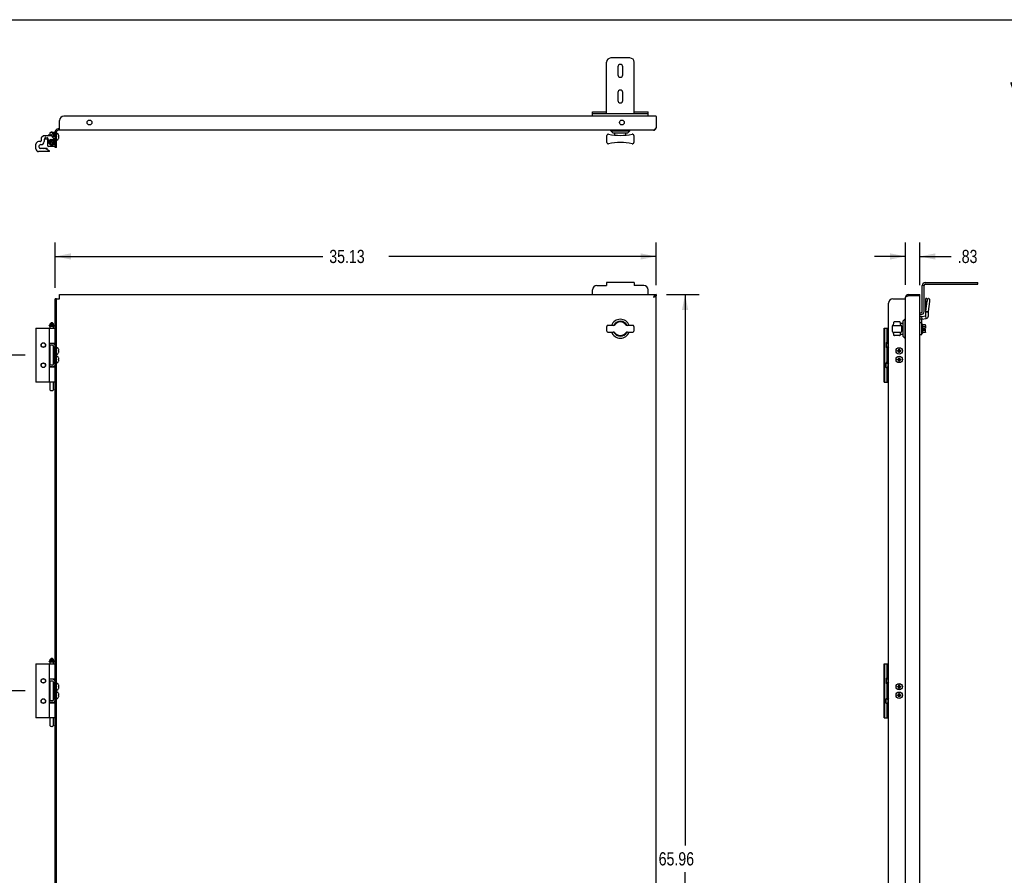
# Model space of a CAD drawing. Header units: inches. Extents: x 0 to 155, y 0 to 100.
# Tile 4 of 5: x 37 to 95, y 50 to 100. Entities that reach past the tile are written whole.
import ezdxf

# ---------------------------------------------------------------- set-up
doc = ezdxf.new("R2010")
doc.units = ezdxf.units.IN
doc.header["$LTSCALE"] = 8.5
doc.header["$MEASUREMENT"] = 0
doc.layers.get('0').update_dxf_attribs({"linetype": 'CONTINUOUS'})
doc.styles.get("Standard").update_dxf_attribs({"font": 'txt', "width": 0.8})
doc.dimstyles.new('DIMSTYLE_1', dxfattribs={"dimtxt": 0.772727, "dimasz": 0.909091, "dimexe": 0.18, "dimexo": 0.0625, "dimgap": 0.09, "dimtad": 0, "dimtih": 1, "dimtoh": 1, "dimzin": 4, "dimdsep": 46, "dimtxsty": 'Standard', "dimblk": '_FILLED', "dimblk1": '_FILLED', "dimblk2": '_FILLED', "dimcen": 0.09, "dimadec": 0, "dimazin": 0, "dimtfac": 1, "dimtofl": 0, "dimtmove": 0, "dimatfit": 3, "dimldrblk": '_FILLED', "dimfxl": 0, "dimtolj": 1, "dimtzin": 4, "dimarcsym": 0})

# ---------------------------------------------------------------- blocks, each defined once
blk = doc.blocks.new('_FILLED')
at = {"color": 0, "linetype": 'ByBlock'}
blk.add_solid([(0, 0), (-1, 0.2), (-1, -0.2)], dxfattribs=at)
blk = doc.blocks.new('*D')
at = {"color": 2, "linetype": 'CONTINUOUS'}
for p, q in [((20.563, 84.5), (20.563, 86.983)), ((22.391, 84.078), (22.391, 86.983)), ((39.431, 84.328), (39.431, 86.983)), ((74.556, 84.48), (74.556, 86.983)), ((89.144, 84.5), (89.144, 86.983)), ((89.972, 84.48), (89.972, 86.983)), ((20.563, 86.165), (18.745, 86.165)), ((22.391, 86.165), (23.982, 86.165)), ((39.431, 86.165), (55.062, 86.165)), ((74.556, 86.165), (58.926, 86.165)), ((89.144, 86.165), (87.326, 86.165)), ((89.972, 86.165), (91.805, 86.165)), ((75.173, 83.942), (77.069, 83.942)), ((76.251, 83.942), (76.251, 51.736)), ((37.66, 80.396), (35.489, 80.396)), ((36.307, 80.396), (36.307, 71.358)), ((36.307, 60.774), (36.307, 69.812)), ((37.66, 60.774), (35.489, 60.774)), ((37.66, 60.774), (35.489, 60.774)), ((36.307, 60.774), (36.307, 51.736)), ((36.307, 41.152), (36.307, 50.19)), ((76.251, 17.983), (76.251, 50.19)), ((37.66, 41.152), (35.489, 41.152)), ((37.66, 41.152), (35.489, 41.152)), ((36.307, 41.152), (36.307, 32.113)), ((36.307, 21.53), (36.307, 30.568)), ((37.66, 21.53), (35.489, 21.53)), ((75.173, 17.983), (77.069, 17.983)), ((76.664, 8.457), (76.664, 10.275)), ((75.154, 8.457), (77.482, 8.457)), ((75.193, 6.124), (77.482, 6.124)), ((76.664, 6.124), (76.664, 4.305))]:
    blk.add_line(p, q, dxfattribs=at)
at = {"color": 2, "linetype": 'CONTINUOUS', "xscale": 0.9090909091, "yscale": 0.9090909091, "zscale": 0.9090909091}
for p in [(20.563, 86.165), (74.556, 86.165), (89.144, 86.165)]:
    blk.add_blockref('_FILLED', p, dxfattribs=at)
for p, rotation in [((22.391, 86.165), 180), ((39.431, 86.165), 180), ((89.972, 86.165), 180), ((76.251, 83.942), 90), ((36.307, 80.396), 90), ((36.307, 60.774), 270), ((36.307, 60.774), 90), ((36.307, 41.152), 270), ((36.307, 41.152), 90), ((36.307, 21.53), 270), ((76.251, 17.983), 270), ((76.664, 8.457), 270), ((76.664, 6.124), 90)]:
    blk.add_blockref('_FILLED', p, dxfattribs=dict(at, rotation=rotation))
at = {"color": 2, "linetype": 'CONTINUOUS', "width": 0.8}
for s, p in [('1.83', (24.368, 85.778)), ('35.13', (55.448, 85.778)), ('.83', (92.192, 85.778)), ('19.62', (34.762, 70.198)), ('19.62', (34.762, 50.576)), ('65.96', (74.706, 50.576)), ('19.62', (34.762, 30.954)), ('2.33', (75.428, 6.904))]:
    blk.add_text(s, height=0.7727, dxfattribs=at).set_placement(p)

msp = doc.modelspace()

# ---------------------------------------------------------------- linework, layer by layer
at = {"color": 7, "linetype": 'CONTINUOUS'}
for p, q in [((0, 100), (154.545, 100)), ((71.654, 94.512), (71.654, 97.512)), ((73.029, 97.762), (71.904, 97.762)), ((73.279, 94.512), (73.279, 97.512)), ((72.326, 97.246), (72.326, 96.777)), ((72.607, 96.777), (72.607, 97.246)), ((72.326, 95.746), (72.326, 95.277)), ((72.607, 95.277), (72.607, 95.746)), ((70.841, 94.366), (70.841, 94.616)), ((70.841, 94.512), (74.091, 94.512)), ((74.091, 94.366), (74.091, 94.616)), ((39.124, 93.255), (39.124, 93.378)), ((39.174, 93.429), (39.142, 93.406)), ((39.237, 93.321), (39.247, 93.331)), ((39.237, 93.198), (39.237, 93.321)), ((39.247, 93.186), (39.247, 93.331)), ((39.327, 93.331), (39.247, 93.331)), ((39.27, 93.429), (39.302, 93.406)), ((39.32, 93.331), (39.32, 93.378)), ((39.327, 93.426), (39.327, 93.176)), ((39.327, 93.426), (39.431, 93.426)), ((39.431, 92.538), (39.431, 93.458)), ((39.509, 93.348), (39.556, 93.348)), ((39.681, 93.616), (39.589, 93.616)), ((39.622, 93.26), (39.623, 93.261)), ((39.623, 93.259), (39.622, 93.26)), ((71.915, 93.498), (71.915, 93.538)), ((71.915, 93.498), (73.018, 93.498)), ((72.033, 93.38), (71.915, 93.498)), ((72.033, 93.38), (72.9, 93.38)), ((72.151, 93.254), (72.151, 93.38)), ((72.781, 93.254), (72.781, 93.38)), ((72.9, 93.38), (73.018, 93.498)), ((73.018, 93.498), (73.018, 93.538)), ((38.297, 92.447), (38.297, 92.721)), ((38.564, 92.878), (38.454, 92.878)), ((38.73, 93.223), (38.604, 93.097)), ((38.604, 93.097), (38.604, 92.918)), ((39.181, 93.223), (38.73, 93.223)), ((38.781, 92.973), (38.781, 92.877)), ((38.879, 93.046), (38.927, 93.046)), ((39.009, 93.245), (39.019, 93.255)), ((39.009, 93.245), (39.009, 93.223)), ((39.019, 93.255), (39.019, 93.223)), ((39.237, 93.255), (39.019, 93.255)), ((39.025, 92.88), (39.025, 92.973)), ((39.166, 92.96), (39.156, 93)), ((39.383, 92.993), (39.245, 93.189)), ((39.291, 93.013), (39.278, 92.96)), ((39.291, 93.013), (39.291, 93.012)), ((39.431, 92.957), (39.403, 92.957)), ((39.431, 92.803), (39.403, 92.803)), ((39.509, 92.975), (39.556, 92.975)), ((39.623, 93.171), (39.622, 93.177)), ((39.622, 93.177), (39.623, 93.177)), ((39.622, 93.146), (39.623, 93.151)), ((39.623, 93.146), (39.622, 93.146)), ((39.622, 93.062), (39.623, 93.063)), ((39.623, 93.062), (39.622, 93.062)), ((39.623, 93.177), (39.633, 93.177)), ((39.623, 93.166), (39.623, 93.171)), ((39.623, 93.161), (39.623, 93.166)), ((39.623, 93.156), (39.623, 93.161)), ((39.623, 93.151), (39.623, 93.156)), ((39.633, 93.146), (39.623, 93.146)), ((39.633, 93.093), (39.635, 93.104)), ((39.635, 93.104), (39.637, 93.115)), ((39.637, 93.115), (39.638, 93.126)), ((71.679, 92.825), (71.679, 93.238)), ((73.254, 93.238), (73.254, 92.825)), ((39.084, 92.29), (38.454, 92.29)), ((38.474, 92.603), (38.474, 92.565)), ((38.511, 92.495), (38.512, 92.496)), ((38.511, 92.495), (38.511, 92.488)), ((38.512, 92.496), (38.948, 92.496)), ((38.845, 92.467), (38.572, 92.467)), ((38.73, 92.467), (38.73, 92.475)), ((39.084, 92.329), (38.845, 92.467)), ((38.949, 92.495), (38.948, 92.496)), ((38.948, 92.408), (38.949, 92.408)), ((38.949, 92.408), (38.949, 92.495)), ((39.084, 92.29), (39.084, 92.329)), ((39.509, 92.538), (39.431, 92.538)), ((71.654, 84.644), (71.654, 84.47)), ((73.279, 84.644), (71.654, 84.644)), ((73.279, 84.644), (73.279, 84.47)), ((90.292, 84.644), (93.368, 84.644)), ((93.368, 84.54), (93.368, 84.644)), ((70.841, 83.942), (70.841, 84.22)), ((71.091, 84.47), (71.654, 84.47)), ((73.841, 84.47), (73.279, 84.47)), ((74.091, 83.942), (74.091, 84.22)), ((90.118, 82.943), (90.118, 84.47)), ((90.222, 84.47), (90.118, 84.47)), ((39.431, 18.233), (39.431, 83.692)), ((39.509, 83.692), (39.431, 83.692)), ((74.452, 83.825), (74.4, 83.786)), ((74.504, 83.854), (74.452, 83.825)), ((74.556, 83.864), (74.504, 83.854)), ((74.556, 83.942), (74.556, 83.864)), ((89.3, 83.942), (89.3, 83.864)), ((89.972, 83.864), (89.952, 83.864)), ((89.972, 83.864), (89.972, 83.942)), ((88.786, 82.336), (88.49, 82.336)), ((88.987, 82.375), (89.105, 82.493)), ((88.987, 82.375), (88.987, 81.509)), ((89.105, 82.493), (89.105, 81.391)), ((89.105, 82.493), (89.144, 82.493)), ((89.972, 82.873), (90.048, 82.873)), ((38.297, 81.971), (38.297, 78.821)), ((38.297, 81.971), (39.419, 81.971)), ((39.072, 82.113), (39.072, 82.129)), ((39.077, 82.108), (39.367, 82.108)), ((39.362, 82.139), (39.082, 82.139)), ((39.084, 78.821), (39.084, 81.971)), ((39.202, 82.308), (39.124, 82.23)), ((39.124, 82.151), (39.124, 82.23)), ((39.124, 82.23), (39.32, 82.23)), ((39.32, 82.151), (39.124, 82.151)), ((39.124, 81.971), (39.124, 82.096)), ((39.124, 82.096), (39.32, 82.096)), ((39.143, 82.139), (39.143, 82.151)), ((39.143, 82.096), (39.143, 82.108)), ((39.202, 82.308), (39.242, 82.308)), ((39.242, 82.308), (39.32, 82.23)), ((39.301, 82.139), (39.301, 82.151)), ((39.301, 82.096), (39.301, 82.108)), ((39.32, 82.151), (39.32, 82.23)), ((39.32, 81.971), (39.32, 82.096)), ((39.372, 82.113), (39.372, 82.129)), ((39.419, 81.971), (39.419, 81.085)), ((71.679, 81.804), (71.679, 82.08)), ((72.044, 82.139), (71.738, 82.139)), ((71.738, 81.745), (72.044, 81.745)), ((73.195, 82.139), (72.889, 82.139)), ((72.889, 81.745), (73.195, 81.745)), ((73.254, 82.08), (73.254, 81.804)), ((87.896, 78.821), (87.896, 81.971)), ((87.896, 81.971), (88.144, 81.971)), ((87.935, 78.821), (87.935, 81.971)), ((88.073, 81.181), (88.073, 81.971)), ((88.353, 82.08), (88.353, 81.804)), ((88.412, 82.139), (88.864, 82.139)), ((88.412, 81.745), (88.864, 81.745)), ((88.419, 81.745), (88.421, 81.734)), ((88.425, 82.206), (88.424, 82.196)), ((88.427, 82.236), (88.426, 82.226)), ((88.43, 82.269), (88.429, 82.251)), ((88.432, 82.283), (88.43, 82.269)), ((88.845, 82.276), (88.844, 82.283)), ((88.845, 82.277), (88.845, 82.279)), ((88.846, 82.269), (88.845, 82.277)), ((88.847, 82.257), (88.846, 82.269)), ((88.847, 82.257), (88.846, 82.269)), ((88.848, 82.251), (88.847, 82.257)), ((88.847, 82.257), (88.987, 82.257)), ((88.924, 81.804), (88.924, 82.08)), ((90.088, 82.05), (90.093, 82.05)), ((90.088, 81.834), (90.093, 81.834)), ((90.093, 82.196), (90.093, 82.009)), ((90.099, 82.196), (90.093, 82.196)), ((90.099, 82.195), (90.093, 82.195)), ((90.093, 82.187), (90.099, 82.187)), ((90.099, 82.172), (90.093, 82.172)), ((90.093, 82.15), (90.099, 82.15)), ((90.099, 82.122), (90.093, 82.122)), ((90.093, 82.088), (90.099, 82.088)), ((90.099, 82.049), (90.093, 82.049)), ((90.093, 82.009), (90.099, 82.009)), ((90.093, 82.008), (90.093, 81.956)), ((90.093, 82.008), (90.099, 82.008)), ((90.099, 81.964), (90.093, 81.964)), ((90.093, 81.956), (90.099, 81.956)), ((90.093, 81.928), (90.093, 81.876)), ((90.099, 81.928), (90.093, 81.928)), ((90.093, 81.92), (90.099, 81.92)), ((90.093, 81.876), (90.093, 81.688)), ((90.099, 81.876), (90.093, 81.876)), ((90.099, 81.876), (90.093, 81.876)), ((90.093, 81.835), (90.099, 81.835)), ((90.099, 81.796), (90.093, 81.796)), ((90.093, 81.763), (90.099, 81.763)), ((90.099, 82.196), (90.099, 81.688)), ((90.11, 82.208), (90.138, 82.208)), ((90.138, 81.676), (90.138, 82.208)), ((90.158, 82.184), (90.138, 82.208)), ((90.158, 81.7), (90.158, 82.184)), ((90.295, 82.16), (90.158, 82.16)), ((90.295, 82.051), (90.158, 82.051)), ((90.295, 81.833), (90.158, 81.833)), ((90.205, 81.983), (90.217, 81.972)), ((90.205, 81.901), (90.217, 81.913)), ((90.217, 81.972), (90.217, 81.913)), ((90.217, 81.972), (90.303, 81.972)), ((90.217, 81.913), (90.303, 81.913)), ((90.315, 82.137), (90.315, 82.095)), ((90.315, 82.093), (90.315, 82.095)), ((90.315, 82.088), (90.315, 82.093)), ((90.315, 82.081), (90.315, 82.088)), ((90.315, 82.081), (90.315, 81.983)), ((90.315, 81.803), (90.315, 81.901)), ((90.315, 81.797), (90.315, 81.803)), ((90.315, 81.789), (90.315, 81.797)), ((90.315, 81.747), (90.315, 81.789)), ((88.009, 81.117), (88.073, 81.181)), ((88.073, 81.239), (88.082, 81.239)), ((88.082, 81.239), (88.102, 81.204)), ((88.102, 81.204), (88.102, 80.769)), ((88.421, 81.734), (88.421, 81.723)), ((88.426, 81.658), (88.429, 81.633)), ((88.429, 81.634), (88.429, 81.625)), ((88.429, 81.633), (88.43, 81.616)), ((88.43, 81.616), (88.431, 81.607)), ((88.431, 81.608), (88.432, 81.601)), ((88.431, 81.607), (88.431, 81.605)), ((88.786, 81.548), (88.49, 81.548)), ((88.844, 81.601), (88.846, 81.616)), ((88.846, 81.616), (88.848, 81.634)), ((88.846, 81.616), (88.847, 81.627)), ((88.847, 81.627), (88.987, 81.627)), ((88.987, 81.509), (89.105, 81.391)), ((89.105, 81.391), (89.144, 81.391)), ((90.099, 81.734), (90.093, 81.734)), ((90.093, 81.712), (90.099, 81.712)), ((90.099, 81.697), (90.093, 81.697)), ((90.093, 81.689), (90.099, 81.689)), ((90.093, 81.688), (90.099, 81.688)), ((90.11, 81.676), (90.138, 81.676)), ((90.158, 81.7), (90.138, 81.676)), ((90.295, 81.725), (90.158, 81.725)), ((39.419, 81.085), (39.084, 81.085)), ((39.257, 80.973), (39.084, 80.973)), ((39.124, 80.74), (39.084, 80.74)), ((39.124, 81.077), (39.124, 81.085)), ((39.124, 79.818), (39.124, 80.973)), ((39.32, 81.065), (39.32, 81.085)), ((39.32, 79.858), (39.32, 80.934)), ((39.327, 80.816), (39.32, 80.816)), ((39.327, 80.903), (39.327, 79.888)), ((39.509, 80.832), (39.556, 80.832)), ((39.622, 80.745), (39.623, 80.745)), ((39.623, 80.744), (39.622, 80.745)), ((39.622, 80.661), (39.623, 80.661)), ((39.623, 80.63), (39.622, 80.63)), ((39.623, 80.661), (39.633, 80.661)), ((39.633, 80.63), (39.623, 80.63)), ((88.009, 81.117), (88.009, 80.856)), ((88.015, 81.113), (88.009, 81.093)), ((88.009, 80.88), (88.015, 80.86)), ((88.009, 80.856), (88.073, 80.792)), ((88.012, 81.118), (88.015, 81.113)), ((88.015, 80.86), (88.012, 80.855)), ((88.015, 81.113), (88.082, 81.113)), ((88.015, 80.86), (88.082, 80.86)), ((88.073, 80), (88.073, 80.792)), ((88.073, 80.734), (88.082, 80.734)), ((88.082, 80.734), (88.102, 80.769)), ((88.668, 80.661), (88.867, 80.63)), ((88.668, 80.63), (88.867, 80.661)), ((88.668, 80.661), (88.669, 80.661)), ((88.669, 80.63), (88.668, 80.63)), ((88.669, 80.661), (88.699, 80.661)), ((88.699, 80.63), (88.669, 80.63)), ((88.699, 80.661), (88.733, 80.681)), ((88.699, 80.63), (88.836, 80.661)), ((88.699, 80.661), (88.836, 80.63)), ((88.733, 80.611), (88.699, 80.63)), ((88.733, 80.681), (88.752, 80.714)), ((88.733, 80.611), (88.802, 80.681)), ((88.802, 80.611), (88.733, 80.681)), ((88.752, 80.577), (88.733, 80.611)), ((88.752, 80.547), (88.783, 80.745)), ((88.752, 80.744), (88.752, 80.745)), ((88.783, 80.547), (88.752, 80.745)), ((88.752, 80.714), (88.752, 80.744)), ((88.752, 80.577), (88.783, 80.714)), ((88.783, 80.577), (88.752, 80.714)), ((88.783, 80.745), (88.783, 80.744)), ((88.783, 80.744), (88.783, 80.714)), ((88.783, 80.714), (88.802, 80.681)), ((88.802, 80.611), (88.783, 80.577)), ((88.802, 80.681), (88.836, 80.661)), ((88.836, 80.63), (88.802, 80.611)), ((88.836, 80.661), (88.866, 80.661)), ((88.866, 80.63), (88.836, 80.63)), ((88.866, 80.661), (88.867, 80.661)), ((88.867, 80.63), (88.866, 80.63)), ((39.124, 80.552), (39.084, 80.552)), ((39.124, 80.24), (39.084, 80.24)), ((39.124, 80.052), (39.084, 80.052)), ((39.327, 80.476), (39.32, 80.476)), ((39.327, 80.316), (39.32, 80.316)), ((39.509, 80.459), (39.556, 80.459)), ((39.509, 80.332), (39.556, 80.332)), ((39.622, 80.547), (39.623, 80.548)), ((39.623, 80.546), (39.622, 80.547)), ((39.622, 80.245), (39.623, 80.245)), ((39.623, 80.244), (39.622, 80.245)), ((39.622, 80.161), (39.623, 80.161)), ((39.623, 80.13), (39.622, 80.13)), ((39.622, 80.047), (39.623, 80.048)), ((39.623, 80.046), (39.622, 80.047)), ((39.623, 80.161), (39.633, 80.161)), ((39.633, 80.13), (39.623, 80.13)), ((88.073, 80.058), (88.082, 80.058)), ((88.082, 80.058), (88.102, 80.023)), ((88.102, 80.023), (88.102, 79.588)), ((88.668, 80.13), (88.867, 80.161)), ((88.668, 80.161), (88.669, 80.161)), ((88.668, 80.161), (88.867, 80.13)), ((88.669, 80.13), (88.668, 80.13)), ((88.669, 80.161), (88.699, 80.161)), ((88.699, 80.13), (88.669, 80.13)), ((88.699, 80.161), (88.733, 80.181)), ((88.699, 80.13), (88.836, 80.161)), ((88.699, 80.161), (88.836, 80.13)), ((88.733, 80.111), (88.699, 80.13)), ((88.733, 80.181), (88.752, 80.214)), ((88.733, 80.111), (88.802, 80.181)), ((88.802, 80.111), (88.733, 80.181)), ((88.752, 80.077), (88.733, 80.111)), ((88.752, 80.548), (88.752, 80.577)), ((88.752, 80.547), (88.752, 80.548)), ((88.752, 80.047), (88.783, 80.245)), ((88.752, 80.244), (88.752, 80.245)), ((88.783, 80.047), (88.752, 80.245)), ((88.752, 80.214), (88.752, 80.244)), ((88.752, 80.077), (88.783, 80.214)), ((88.783, 80.077), (88.752, 80.214)), ((88.752, 80.048), (88.752, 80.077)), ((88.752, 80.047), (88.752, 80.048)), ((88.783, 80.577), (88.783, 80.548)), ((88.783, 80.548), (88.783, 80.547)), ((88.783, 80.245), (88.783, 80.244)), ((88.783, 80.244), (88.783, 80.214)), ((88.783, 80.214), (88.802, 80.181)), ((88.802, 80.111), (88.783, 80.077)), ((88.783, 80.077), (88.783, 80.048)), ((88.783, 80.048), (88.783, 80.047)), ((88.802, 80.181), (88.836, 80.161)), ((88.836, 80.13), (88.802, 80.111)), ((88.836, 80.161), (88.866, 80.161)), ((88.866, 80.13), (88.836, 80.13)), ((88.866, 80.161), (88.867, 80.161)), ((88.867, 80.13), (88.866, 80.13)), ((39.257, 79.818), (39.084, 79.818)), ((39.084, 79.707), (39.419, 79.707)), ((39.124, 79.707), (39.124, 79.714)), ((39.327, 79.976), (39.32, 79.976)), ((39.32, 79.707), (39.32, 79.727)), ((39.419, 79.707), (39.419, 78.821)), ((39.509, 79.959), (39.556, 79.959)), ((88.009, 79.936), (88.073, 80)), ((88.009, 79.675), (88.009, 79.936)), ((88.015, 79.932), (88.009, 79.911)), ((88.009, 79.699), (88.015, 79.679)), ((88.009, 79.675), (88.073, 79.611)), ((88.012, 79.937), (88.015, 79.932)), ((88.015, 79.679), (88.012, 79.673)), ((88.015, 79.932), (88.082, 79.932)), ((88.015, 79.679), (88.082, 79.679)), ((88.073, 78.821), (88.073, 79.611)), ((88.073, 79.553), (88.082, 79.553)), ((88.082, 79.553), (88.102, 79.588)), ((39.419, 78.821), (38.297, 78.821)), ((39.124, 78.391), (39.124, 78.821)), ((39.32, 78.391), (39.32, 78.821)), ((87.896, 78.821), (88.144, 78.821)), ((38.297, 62.349), (38.297, 59.199)), ((38.297, 62.349), (39.419, 62.349)), ((39.072, 62.491), (39.072, 62.507)), ((39.077, 62.486), (39.367, 62.486)), ((39.362, 62.517), (39.082, 62.517)), ((39.084, 59.199), (39.084, 62.349)), ((39.202, 62.686), (39.124, 62.607)), ((39.124, 62.529), (39.124, 62.607)), ((39.124, 62.607), (39.32, 62.607)), ((39.32, 62.529), (39.124, 62.529)), ((39.124, 62.349), (39.124, 62.474)), ((39.124, 62.474), (39.32, 62.474)), ((39.143, 62.517), (39.143, 62.529)), ((39.143, 62.474), (39.143, 62.486)), ((39.202, 62.686), (39.242, 62.686)), ((39.242, 62.686), (39.32, 62.607)), ((39.301, 62.517), (39.301, 62.529)), ((39.301, 62.474), (39.301, 62.486)), ((39.32, 62.529), (39.32, 62.607)), ((39.32, 62.349), (39.32, 62.474)), ((39.372, 62.491), (39.372, 62.507)), ((39.419, 62.349), (39.419, 61.463)), ((87.896, 59.199), (87.896, 62.349)), ((87.896, 62.349), (88.144, 62.349)), ((87.935, 59.199), (87.935, 62.349)), ((88.073, 61.559), (88.073, 62.349)), ((88.073, 61.617), (88.082, 61.617)), ((88.082, 61.617), (88.102, 61.582)), ((39.419, 61.463), (39.084, 61.463)), ((39.257, 61.351), (39.084, 61.351)), ((39.124, 61.118), (39.084, 61.118)), ((39.124, 61.455), (39.124, 61.463)), ((39.124, 60.196), (39.124, 61.351)), ((39.32, 61.443), (39.32, 61.463)), ((39.32, 60.236), (39.32, 61.312)), ((39.327, 61.194), (39.32, 61.194)), ((39.327, 61.281), (39.327, 60.266)), ((39.509, 61.21), (39.556, 61.21)), ((39.622, 61.123), (39.623, 61.123)), ((39.623, 61.122), (39.622, 61.123)), ((39.622, 61.039), (39.623, 61.039)), ((39.623, 61.039), (39.633, 61.039)), ((88.009, 61.495), (88.073, 61.559)), ((88.009, 61.495), (88.009, 61.234)), ((88.015, 61.491), (88.009, 61.47)), ((88.009, 61.258), (88.015, 61.238)), ((88.009, 61.234), (88.073, 61.17)), ((88.012, 61.496), (88.015, 61.491)), ((88.015, 61.238), (88.012, 61.232)), ((88.015, 61.491), (88.082, 61.491)), ((88.015, 61.238), (88.082, 61.238)), ((88.073, 60.378), (88.073, 61.17)), ((88.073, 61.112), (88.082, 61.112)), ((88.082, 61.112), (88.102, 61.147)), ((88.102, 61.582), (88.102, 61.147)), ((88.668, 61.008), (88.867, 61.039)), ((88.668, 61.039), (88.669, 61.039)), ((88.668, 61.039), (88.867, 61.008)), ((88.669, 61.039), (88.699, 61.039)), ((88.699, 61.039), (88.733, 61.059)), ((88.699, 61.008), (88.836, 61.039)), ((88.699, 61.039), (88.836, 61.008)), ((88.733, 61.059), (88.752, 61.092)), ((88.733, 60.989), (88.802, 61.059)), ((88.733, 61.059), (88.802, 60.989)), ((88.752, 61.122), (88.752, 61.123)), ((88.752, 60.925), (88.783, 61.123)), ((88.783, 60.925), (88.752, 61.123)), ((88.752, 61.092), (88.752, 61.122)), ((88.752, 60.955), (88.783, 61.092)), ((88.783, 60.955), (88.752, 61.092)), ((88.783, 61.123), (88.783, 61.122)), ((88.783, 61.122), (88.783, 61.092)), ((88.783, 61.092), (88.802, 61.059)), ((88.802, 61.059), (88.836, 61.039)), ((88.836, 61.039), (88.866, 61.039)), ((88.866, 61.039), (88.867, 61.039)), ((39.124, 60.93), (39.084, 60.93)), ((39.124, 60.618), (39.084, 60.618)), ((39.327, 60.854), (39.32, 60.854)), ((39.327, 60.694), (39.32, 60.694)), ((39.509, 60.837), (39.556, 60.837)), ((39.509, 60.71), (39.556, 60.71)), ((39.623, 61.008), (39.622, 61.008)), ((39.622, 60.925), (39.623, 60.926)), ((39.623, 60.924), (39.622, 60.925)), ((39.622, 60.623), (39.623, 60.623)), ((39.623, 60.622), (39.622, 60.623)), ((39.622, 60.539), (39.623, 60.539)), ((39.623, 60.508), (39.622, 60.508)), ((39.633, 61.008), (39.623, 61.008)), ((39.623, 60.539), (39.633, 60.539)), ((39.633, 60.508), (39.623, 60.508)), ((88.669, 61.008), (88.668, 61.008)), ((88.668, 60.539), (88.867, 60.508)), ((88.668, 60.508), (88.867, 60.539)), ((88.668, 60.539), (88.669, 60.539)), ((88.669, 60.508), (88.668, 60.508)), ((88.699, 61.008), (88.669, 61.008)), ((88.669, 60.539), (88.699, 60.539)), ((88.699, 60.508), (88.669, 60.508)), ((88.733, 60.989), (88.699, 61.008)), ((88.699, 60.539), (88.733, 60.559)), ((88.699, 60.539), (88.836, 60.508)), ((88.699, 60.508), (88.836, 60.539)), ((88.733, 60.489), (88.699, 60.508)), ((88.752, 60.955), (88.733, 60.989)), ((88.733, 60.559), (88.752, 60.592)), ((88.733, 60.489), (88.802, 60.559)), ((88.733, 60.559), (88.802, 60.489)), ((88.752, 60.455), (88.733, 60.489)), ((88.752, 60.926), (88.752, 60.955)), ((88.752, 60.925), (88.752, 60.926)), ((88.752, 60.622), (88.752, 60.623)), ((88.752, 60.425), (88.783, 60.623)), ((88.783, 60.425), (88.752, 60.623)), ((88.752, 60.592), (88.752, 60.622)), ((88.752, 60.455), (88.783, 60.592)), ((88.783, 60.455), (88.752, 60.592)), ((88.752, 60.426), (88.752, 60.455)), ((88.802, 60.989), (88.783, 60.955)), ((88.783, 60.955), (88.783, 60.926)), ((88.783, 60.926), (88.783, 60.925)), ((88.783, 60.623), (88.783, 60.622)), ((88.783, 60.622), (88.783, 60.592)), ((88.783, 60.592), (88.802, 60.559)), ((88.802, 60.489), (88.783, 60.455)), ((88.783, 60.455), (88.783, 60.426)), ((88.836, 61.008), (88.802, 60.989)), ((88.802, 60.559), (88.836, 60.539)), ((88.836, 60.508), (88.802, 60.489)), ((88.866, 61.008), (88.836, 61.008)), ((88.836, 60.539), (88.866, 60.539)), ((88.866, 60.508), (88.836, 60.508)), ((88.867, 61.008), (88.866, 61.008)), ((88.866, 60.539), (88.867, 60.539)), ((88.867, 60.508), (88.866, 60.508)), ((39.124, 60.43), (39.084, 60.43)), ((39.257, 60.196), (39.084, 60.196)), ((39.084, 60.085), (39.419, 60.085)), ((39.124, 60.085), (39.124, 60.092)), ((39.327, 60.354), (39.32, 60.354)), ((39.32, 60.085), (39.32, 60.105)), ((39.419, 60.085), (39.419, 59.199)), ((39.509, 60.337), (39.556, 60.337)), ((39.622, 60.425), (39.623, 60.426)), ((39.623, 60.424), (39.622, 60.425)), ((88.009, 60.314), (88.073, 60.378)), ((88.009, 60.053), (88.009, 60.314)), ((88.015, 60.31), (88.009, 60.289)), ((88.009, 60.077), (88.015, 60.057)), ((88.009, 60.053), (88.073, 59.989)), ((88.012, 60.315), (88.015, 60.31)), ((88.015, 60.057), (88.012, 60.051)), ((88.015, 60.31), (88.082, 60.31)), ((88.015, 60.057), (88.082, 60.057)), ((88.073, 60.436), (88.082, 60.436)), ((88.073, 59.199), (88.073, 59.989)), ((88.073, 59.931), (88.082, 59.931)), ((88.082, 60.436), (88.102, 60.401)), ((88.082, 59.931), (88.102, 59.965)), ((88.102, 60.401), (88.102, 59.965)), ((88.752, 60.425), (88.752, 60.426)), ((88.783, 60.426), (88.783, 60.425)), ((39.419, 59.199), (38.297, 59.199)), ((39.124, 58.769), (39.124, 59.199)), ((39.32, 58.769), (39.32, 59.199)), ((87.896, 59.199), (88.144, 59.199))]:
    msp.add_line(p, q, dxfattribs=at)
at = {"color": 3, "linetype": 'CONTINUOUS'}
for p, q in [((70.841, 94.616), (71.654, 94.616)), ((73.279, 94.616), (74.091, 94.616)), ((39.681, 93.538), (39.681, 94.116)), ((74.536, 94.366), (39.931, 94.366)), ((74.556, 94.346), (74.556, 93.694)), ((39.509, 92.538), (39.509, 93.458)), ((74.4, 93.538), (39.589, 93.538)), ((74.452, 93.559), (74.4, 93.538)), ((38.977, 93.032), (38.977, 92.645)), ((39.431, 93.176), (39.255, 93.176)), ((39.388, 92.984), (39.399, 92.984)), ((39.389, 92.776), (39.399, 92.776)), ((39.431, 92.585), (39.037, 92.585)), ((90.222, 82.943), (90.222, 84.47)), ((90.292, 84.54), (93.368, 84.54)), ((39.509, 18.233), (39.509, 83.692)), ((39.509, 83.692), (39.681, 83.692)), ((39.681, 83.692), (39.681, 83.942)), ((39.681, 83.942), (74.556, 83.942)), ((74.452, 83.864), (74.4, 83.786)), ((74.4, 83.786), (74.46, 83.806)), ((74.504, 83.921), (74.452, 83.864)), ((74.556, 83.942), (74.504, 83.921)), ((74.545, 83.845), (74.556, 83.864)), ((74.556, 18.061), (74.556, 83.864)), ((88.394, 83.692), (89.144, 83.692)), ((89.144, 18.139), (89.144, 83.786)), ((89.24, 83.845), (89.3, 83.864)), ((89.3, 83.942), (89.972, 83.942)), ((89.952, 83.864), (89.3, 83.864)), ((89.972, 18.081), (89.972, 83.844)), ((88.144, 18.483), (88.144, 83.442)), ((89.972, 82.769), (90.048, 82.769)), ((39.257, 81.077), (39.084, 81.077)), ((39.257, 79.714), (39.084, 79.714)), ((39.257, 61.455), (39.084, 61.455)), ((39.257, 60.092), (39.084, 60.092))]:
    msp.add_line(p, q, dxfattribs=at)
at = {"color": 6, "linetype": 'CONTINUOUS'}
for p, q in [((90.323, 82.701), (90.323, 83.7)), ((90.383, 83.71), (90.33, 83.713)), ((90.33, 82.961), (90.405, 83.551)), ((90.383, 83.71), (90.384, 83.71)), ((90.384, 83.71), (90.534, 83.69)), ((90.481, 83.7), (90.459, 83.7)), ((90.481, 83.697), (90.481, 83.7)), ((90.481, 82.941), (90.555, 83.531)), ((90.481, 82.913), (90.323, 82.913)), ((90.33, 82.961), (90.481, 82.941)), ((90.481, 82.701), (90.481, 82.941)), ((90.088, 82.493), (89.972, 82.493)), ((90.064, 82.652), (90.32, 82.697)), ((90.064, 82.652), (90.091, 82.497)), ((90.088, 81.607), (90.088, 82.493)), ((90.091, 82.497), (90.347, 82.542)), ((90.3, 82.694), (90.327, 82.539)), ((89.972, 82.296), (90.088, 82.296)), ((89.972, 81.607), (90.088, 81.607))]:
    msp.add_line(p, q, dxfattribs=at)
at = {"color": 7, "linetype": 'CONTINUOUS'}
for points in [[(39.124, 93.378), (39.127, 93.391), (39.137, 93.402), (39.142, 93.406)], [(39.142, 93.406), (39.152, 93.413), (39.173, 93.42), (39.196, 93.425), (39.222, 93.427)], [(39.174, 93.429), (39.177, 93.431), (39.19, 93.437), (39.205, 93.44), (39.222, 93.442)], [(39.222, 93.442), (39.239, 93.44), (39.254, 93.437), (39.267, 93.431), (39.27, 93.429)], [(39.222, 93.427), (39.247, 93.425), (39.271, 93.42), (39.292, 93.413), (39.302, 93.406)], [(39.302, 93.406), (39.307, 93.402), (39.317, 93.391), (39.32, 93.378)], [(38.879, 93.144), (38.846, 93.109), (38.818, 93.075), (38.797, 93.04), (38.785, 93.006), (38.781, 92.973)], [(39.025, 92.973), (39.021, 93.006), (39.009, 93.04), (38.989, 93.075), (38.96, 93.109), (38.927, 93.144)], [(39.291, 93.012), (39.293, 93.009), (39.293, 93.007), (39.294, 93.006), (39.295, 93.004), (39.296, 93.002), (39.297, 93), (39.297, 92.998)], [(39.638, 93.196), (39.637, 93.207), (39.635, 93.218), (39.633, 93.23)], [(39.633, 93.177), (39.635, 93.182), (39.636, 93.187), (39.637, 93.191), (39.638, 93.196)], [(39.638, 93.126), (39.637, 93.131), (39.636, 93.136), (39.635, 93.141), (39.633, 93.146)], [(38.525, 92.48), (38.536, 92.483), (38.561, 92.489), (38.585, 92.493), (38.609, 92.495), (38.632, 92.495), (38.656, 92.493), (38.68, 92.489), (38.705, 92.483), (38.73, 92.475)], [(38.73, 92.475), (38.755, 92.483), (38.779, 92.489), (38.803, 92.493), (38.827, 92.495), (38.851, 92.495), (38.875, 92.493), (38.899, 92.489), (38.923, 92.483), (38.949, 92.475)], [(74.4, 83.786), (74.439, 83.812), (74.456, 83.827)], [(88.49, 82.336), (88.478, 82.335), (88.464, 82.33), (88.452, 82.321), (88.442, 82.31), (88.435, 82.297), (88.432, 82.283)], [(88.844, 82.283), (88.841, 82.297), (88.834, 82.31), (88.824, 82.321), (88.812, 82.33), (88.798, 82.335), (88.786, 82.336)], [(88.421, 82.161), (88.421, 82.15), (88.419, 82.139)], [(88.429, 82.251), (88.426, 82.226), (88.424, 82.196), (88.421, 82.161)], [(88.855, 82.161), (88.852, 82.195), (88.85, 82.226), (88.848, 82.251)], [(88.852, 81.689), (88.856, 81.734), (88.857, 81.745)], [(88.857, 82.139), (88.856, 82.15), (88.855, 82.161)], [(90.315, 82.137), (90.314, 82.143), (90.312, 82.149), (90.309, 82.153), (90.305, 82.157), (90.3, 82.159), (90.295, 82.16)], [(90.315, 82.04), (90.314, 82.043), (90.312, 82.045), (90.309, 82.048), (90.305, 82.05), (90.3, 82.051), (90.295, 82.051)], [(90.315, 81.845), (90.314, 81.842), (90.312, 81.839), (90.309, 81.836), (90.305, 81.835), (90.3, 81.834), (90.295, 81.833)], [(90.315, 81.747), (90.314, 81.741), (90.312, 81.736), (90.309, 81.731), (90.305, 81.727), (90.3, 81.725), (90.295, 81.725)], [(90.315, 82.095), (90.315, 82.092), (90.315, 82.087), (90.315, 82.081)], [(88.082, 81.239), (88.089, 81.224), (88.095, 81.21), (88.099, 81.197), (88.101, 81.183), (88.101, 81.169), (88.099, 81.155), (88.095, 81.141), (88.089, 81.127), (88.082, 81.113)], [(88.421, 81.723), (88.424, 81.689), (88.426, 81.658)], [(88.432, 81.601), (88.435, 81.587), (88.442, 81.574), (88.452, 81.563), (88.464, 81.555), (88.478, 81.55), (88.49, 81.548)], [(88.786, 81.548), (88.798, 81.55), (88.812, 81.555), (88.824, 81.563), (88.834, 81.574), (88.841, 81.587), (88.844, 81.601)], [(88.848, 81.634), (88.85, 81.658), (88.852, 81.689)], [(39.622, 80.63), (39.623, 80.641), (39.623, 80.651), (39.622, 80.661)], [(39.638, 80.681), (39.637, 80.689), (39.636, 80.697), (39.635, 80.706), (39.633, 80.714)], [(39.633, 80.661), (39.635, 80.668), (39.637, 80.674), (39.638, 80.681)], [(39.638, 80.611), (39.637, 80.617), (39.635, 80.624), (39.633, 80.63)], [(39.633, 80.577), (39.635, 80.586), (39.636, 80.595), (39.637, 80.603), (39.638, 80.611)], [(88.082, 81.113), (88.089, 81.084), (88.095, 81.055), (88.099, 81.028), (88.101, 81), (88.101, 80.973), (88.099, 80.945), (88.095, 80.917), (88.089, 80.889), (88.082, 80.86)], [(88.082, 80.86), (88.089, 80.846), (88.095, 80.832), (88.099, 80.818), (88.101, 80.804), (88.101, 80.79), (88.099, 80.776), (88.095, 80.763), (88.089, 80.748), (88.082, 80.734)], [(88.668, 80.63), (88.668, 80.641), (88.668, 80.651), (88.668, 80.661)], [(88.752, 80.745), (88.757, 80.745), (88.762, 80.745), (88.768, 80.745)], [(88.768, 80.745), (88.773, 80.745), (88.778, 80.745), (88.783, 80.745)], [(88.867, 80.661), (88.867, 80.651), (88.867, 80.641), (88.867, 80.63)], [(39.622, 80.13), (39.623, 80.141), (39.623, 80.151), (39.622, 80.161)], [(39.638, 80.181), (39.637, 80.189), (39.636, 80.197), (39.635, 80.206), (39.633, 80.214)], [(39.633, 80.161), (39.635, 80.168), (39.637, 80.174), (39.638, 80.181)], [(39.638, 80.111), (39.637, 80.117), (39.635, 80.124), (39.633, 80.13)], [(39.633, 80.077), (39.635, 80.086), (39.636, 80.095), (39.637, 80.103), (39.638, 80.111)], [(88.082, 80.058), (88.089, 80.043), (88.095, 80.029), (88.099, 80.015), (88.101, 80.002), (88.101, 79.988), (88.099, 79.974), (88.095, 79.96), (88.089, 79.946), (88.082, 79.932)], [(88.668, 80.13), (88.668, 80.141), (88.668, 80.151), (88.668, 80.161)], [(88.768, 80.546), (88.762, 80.546), (88.757, 80.547), (88.752, 80.547)], [(88.752, 80.245), (88.757, 80.245), (88.762, 80.245), (88.768, 80.245)], [(88.768, 80.046), (88.762, 80.046), (88.757, 80.047), (88.752, 80.047)], [(88.783, 80.547), (88.778, 80.547), (88.773, 80.546), (88.768, 80.546)], [(88.768, 80.245), (88.773, 80.245), (88.778, 80.245), (88.783, 80.245)], [(88.783, 80.047), (88.778, 80.047), (88.773, 80.046), (88.768, 80.046)], [(88.867, 80.161), (88.867, 80.151), (88.867, 80.141), (88.867, 80.13)], [(88.082, 79.932), (88.089, 79.902), (88.095, 79.874), (88.099, 79.847), (88.101, 79.819), (88.101, 79.792), (88.099, 79.764), (88.095, 79.736), (88.089, 79.708), (88.082, 79.679)], [(88.082, 79.679), (88.089, 79.664), (88.095, 79.65), (88.099, 79.637), (88.101, 79.623), (88.101, 79.609), (88.099, 79.595), (88.095, 79.581), (88.089, 79.567), (88.082, 79.553)], [(39.222, 78.306), (39.196, 78.309), (39.173, 78.317), (39.152, 78.331), (39.137, 78.349), (39.127, 78.369), (39.124, 78.391)], [(39.32, 78.391), (39.317, 78.369), (39.307, 78.349), (39.292, 78.331), (39.271, 78.317), (39.247, 78.309), (39.222, 78.306)], [(88.082, 61.617), (88.089, 61.602), (88.095, 61.588), (88.099, 61.574), (88.101, 61.561), (88.101, 61.547), (88.099, 61.533), (88.095, 61.519), (88.089, 61.505), (88.082, 61.491)], [(39.622, 61.008), (39.623, 61.019), (39.623, 61.029), (39.622, 61.039)], [(39.638, 61.059), (39.637, 61.067), (39.636, 61.075), (39.635, 61.083), (39.633, 61.092)], [(39.633, 61.039), (39.635, 61.046), (39.637, 61.052), (39.638, 61.059)], [(88.082, 61.491), (88.089, 61.461), (88.095, 61.433), (88.099, 61.406), (88.101, 61.378), (88.101, 61.351), (88.099, 61.323), (88.095, 61.295), (88.089, 61.267), (88.082, 61.238)], [(88.082, 61.238), (88.089, 61.223), (88.095, 61.209), (88.099, 61.196), (88.101, 61.182), (88.101, 61.168), (88.099, 61.154), (88.095, 61.14), (88.089, 61.126), (88.082, 61.112)], [(88.668, 61.008), (88.668, 61.019), (88.668, 61.029), (88.668, 61.039)], [(88.752, 61.123), (88.757, 61.123), (88.762, 61.123), (88.768, 61.123)], [(88.768, 61.123), (88.773, 61.123), (88.778, 61.123), (88.783, 61.123)], [(88.867, 61.039), (88.867, 61.029), (88.867, 61.019), (88.867, 61.008)], [(39.622, 60.508), (39.623, 60.519), (39.623, 60.529), (39.622, 60.539)], [(39.638, 60.989), (39.637, 60.995), (39.635, 61.002), (39.633, 61.008)], [(39.633, 60.955), (39.635, 60.964), (39.636, 60.973), (39.637, 60.981), (39.638, 60.989)], [(39.638, 60.559), (39.637, 60.567), (39.636, 60.575), (39.635, 60.583), (39.633, 60.592)], [(39.633, 60.539), (39.635, 60.546), (39.637, 60.552), (39.638, 60.559)], [(39.638, 60.489), (39.637, 60.495), (39.635, 60.502), (39.633, 60.508)], [(39.633, 60.455), (39.635, 60.464), (39.636, 60.473), (39.637, 60.481), (39.638, 60.489)], [(88.668, 60.508), (88.668, 60.519), (88.668, 60.529), (88.668, 60.539)], [(88.768, 60.924), (88.762, 60.924), (88.757, 60.924), (88.752, 60.925)], [(88.752, 60.623), (88.757, 60.623), (88.762, 60.623), (88.768, 60.623)], [(88.783, 60.925), (88.778, 60.924), (88.773, 60.924), (88.768, 60.924)], [(88.768, 60.623), (88.773, 60.623), (88.778, 60.623), (88.783, 60.623)], [(88.867, 60.539), (88.867, 60.529), (88.867, 60.519), (88.867, 60.508)], [(88.082, 60.436), (88.089, 60.421), (88.095, 60.407), (88.099, 60.393), (88.101, 60.38), (88.101, 60.366), (88.099, 60.352), (88.095, 60.338), (88.089, 60.324), (88.082, 60.31)], [(88.082, 60.31), (88.089, 60.28), (88.095, 60.252), (88.099, 60.225), (88.101, 60.197), (88.101, 60.169), (88.099, 60.142), (88.095, 60.114), (88.089, 60.086), (88.082, 60.057)], [(88.082, 60.057), (88.089, 60.042), (88.095, 60.028), (88.099, 60.014), (88.101, 60.001), (88.101, 59.987), (88.099, 59.973), (88.095, 59.959), (88.089, 59.945), (88.082, 59.931)], [(88.768, 60.424), (88.762, 60.424), (88.757, 60.424), (88.752, 60.425)], [(88.783, 60.425), (88.778, 60.424), (88.773, 60.424), (88.768, 60.424)], [(39.222, 58.684), (39.196, 58.687), (39.173, 58.695), (39.152, 58.709), (39.137, 58.726), (39.127, 58.747), (39.124, 58.769)], [(39.32, 58.769), (39.317, 58.747), (39.307, 58.726), (39.292, 58.709), (39.271, 58.695), (39.247, 58.687), (39.222, 58.684)]]:
    msp.add_lwpolyline(points, dxfattribs=at)
at = {"color": 3, "linetype": 'CONTINUOUS'}
for points in [[(74.556, 93.694), (74.504, 93.616), (74.452, 93.559)], [(39.399, 92.776), (39.414, 92.778), (39.424, 92.783), (39.43, 92.791)], [(74.46, 83.806), (74.511, 83.825), (74.545, 83.845)], [(89.144, 83.786), (89.156, 83.806), (89.19, 83.825), (89.24, 83.845)]]:
    msp.add_lwpolyline(points, dxfattribs=at)
at = {"color": 6, "linetype": 'CONTINUOUS'}
for points in [[(90.323, 83.7), (90.324, 83.705), (90.326, 83.709), (90.33, 83.713)], [(90.384, 83.71), (90.391, 83.706), (90.397, 83.697), (90.403, 83.682), (90.407, 83.662), (90.409, 83.638), (90.409, 83.611), (90.408, 83.582), (90.405, 83.551)], [(90.555, 83.531), (90.558, 83.562), (90.56, 83.591), (90.559, 83.619), (90.557, 83.643), (90.553, 83.662), (90.548, 83.677), (90.541, 83.687), (90.534, 83.69)], [(90.33, 82.961), (90.326, 82.945), (90.324, 82.929), (90.323, 82.913)]]:
    msp.add_lwpolyline(points, dxfattribs=at)
at = {"color": 3, "linetype": 'CONTINUOUS'}
for centre in [(41.431, 93.991), (72.556, 93.991)]:
    msp.add_circle(centre, 0.141, dxfattribs=at)
at = {"color": 7, "linetype": 'CONTINUOUS'}
for centre, radius in [((39.222, 92.88), 0.0984), ((39.222, 92.88), 0.0197), ((38.73, 80.986), 0.135), ((38.73, 80.986), 0.125), ((88.768, 80.646), 0.186), ((88.768, 80.146), 0.186), ((38.73, 79.805), 0.135), ((38.73, 79.805), 0.125), ((38.73, 61.364), 0.135), ((38.73, 61.364), 0.125), ((88.768, 61.024), 0.186), ((88.768, 60.524), 0.186), ((38.73, 60.183), 0.135), ((38.73, 60.183), 0.125)]:
    msp.add_circle(centre, radius, dxfattribs=at)
for centre, radius, start, end in [((71.904, 97.512), 0.25, 90, 180), ((72.466, 97.246), 0.141, 0, 180), ((73.029, 97.512), 0.25, 0, 90), ((72.466, 96.777), 0.141, 180, 360), ((72.466, 95.746), 0.141, 0, 180), ((72.466, 95.277), 0.141, 180, 360), ((39.589, 93.458), 0.158, 90, 180), ((39.556, 93.328), 0.02, 43.5138, 90), ((39.381, 93.161), 0.262, 22.36129, 43.5138), ((39.381, 93.161), 0.261, 15.19411, 22.08938), ((71.758, 93.238), 0.0787, 77.31962, 180), ((72.466, 96.388), 3.15, 257.31962, 282.68038), ((73.175, 93.238), 0.0787, 0, 102.68038), ((38.454, 92.721), 0.157, 90, 180), ((38.572, 92.603), 0.0984, 83.43757, 180), ((38.564, 92.918), 0.0394, 270, 360), ((38.604, 92.877), 0.177, 263.43757, 360), ((38.879, 92.947), 0.0984, 90, 180), ((38.927, 92.947), 0.0984, 0, 90), ((39.222, 92.88), 0.197, 180, 35.07951), ((39.222, 92.88), 0.15, 122.61224, 62.72304), ((39.158, 92.832), 0.03, 155.11168, 279.66684), ((39.222, 92.88), 0.1, 202.85809, 231.82865), ((39.146, 92.998), 0.01, 13, 122.61224), ((39.222, 92.88), 0.12, 58.95965, 121.05325), ((39.222, 92.88), 0.1, 55.37878, 124.62122), ((39.181, 93.144), 0.0787, 35.07951, 90), ((39.286, 92.832), 0.03, 260.33316, 24.88832), ((39.222, 92.88), 0.1, 308.17135, 337.14191), ((39.556, 92.995), 0.02, 270, 316.4862), ((39.381, 93.161), 0.262, 316.4862, 337.63871), ((39.381, 93.161), 0.261, 337.91062, 344.80589), ((71.758, 92.825), 0.0787, 180, 282.68038), ((72.466, 89.675), 3.15, 77.31962, 102.68038), ((73.175, 92.825), 0.0787, 257.31962, 360), ((38.454, 92.447), 0.157, 180, 270), ((38.572, 92.565), 0.0984, 180, 270), ((90.292, 84.47), 0.174, 90, 180), ((71.091, 84.22), 0.25, 90, 180), ((73.841, 84.22), 0.25, 0, 90), ((90.048, 82.943), 0.07, 270, 360), ((72.466, 81.942), 0.551, 20.95703, 159.04297), ((72.466, 81.942), 0.433, 27.97932, 152.02295), ((72.466, 81.942), 0.394, 40.0052, 139.9948), ((39.082, 82.129), 0.01, 90, 180), ((39.077, 82.113), 0.005, 180, 270), ((39.362, 82.129), 0.01, 0, 90), ((39.367, 82.113), 0.005, 270, 360), ((71.738, 82.08), 0.0591, 90, 180), ((71.738, 81.804), 0.0591, 180, 270), ((72.466, 81.942), 0.551, 200.95703, 339.04297), ((72.044, 82.296), 0.157, 270, 319.9948), ((72.044, 81.588), 0.157, 40.0052, 90), ((72.889, 82.296), 0.157, 220.0052, 270), ((72.889, 81.588), 0.157, 90, 139.9948), ((73.195, 82.08), 0.0591, 0, 90), ((73.195, 81.804), 0.0591, 270, 360), ((88.412, 82.08), 0.0591, 90, 180), ((88.412, 81.804), 0.0591, 180, 270), ((88.864, 82.08), 0.0591, 0, 90), ((88.864, 81.804), 0.0591, 270, 360), ((90.11, 82.196), 0.0118, 90, 180.00002), ((90.303, 81.983), 0.0118, 270, 360), ((90.303, 81.901), 0.0118, 0, 89.99997), ((72.466, 81.942), 0.433, 207.97932, 332.02184), ((72.466, 81.942), 0.394, 220.0052, 319.9948), ((90.11, 81.688), 0.0118, 179.99998, 270), ((39.257, 80.903), 0.07, 0, 90), ((39.556, 80.812), 0.02, 43.5138, 90), ((39.381, 80.646), 0.262, 22.33569, 43.5138), ((39.381, 80.646), 0.261, 15.19411, 22.08938), ((88.546, 80.616), 0.472, 162.72403, 180), ((88.546, 80.616), 0.472, 148.20601, 159.9374), ((39.556, 80.479), 0.02, 270, 316.4862), ((39.556, 80.312), 0.02, 43.5138, 90), ((39.381, 80.646), 0.262, 316.4862, 337.66431), ((39.381, 80.146), 0.262, 22.33569, 43.5138), ((39.381, 80.146), 0.262, 316.4862, 337.66431), ((39.381, 80.646), 0.261, 337.91063, 344.80589), ((39.381, 80.146), 0.261, 15.19411, 22.08938), ((39.381, 80.146), 0.261, 337.91063, 344.80589), ((88.546, 80.175), 0.472, 180, 197.27598), ((39.257, 79.888), 0.07, 270, 360), ((39.556, 79.979), 0.02, 270, 316.4862), ((88.546, 80.175), 0.472, 200.0626, 211.79399), ((39.082, 62.507), 0.01, 90, 180), ((39.077, 62.491), 0.005, 180, 270), ((39.362, 62.507), 0.01, 0, 90), ((39.367, 62.491), 0.005, 270, 360), ((39.257, 61.281), 0.07, 0, 90), ((39.556, 61.19), 0.02, 43.5138, 90), ((39.381, 61.024), 0.262, 22.33569, 43.5138), ((39.381, 61.024), 0.261, 15.19411, 22.08938), ((88.546, 60.994), 0.472, 162.72403, 180), ((88.546, 60.994), 0.472, 148.20601, 159.9374), ((39.556, 60.857), 0.02, 270, 316.4862), ((39.556, 60.69), 0.02, 43.5138, 90), ((39.381, 61.024), 0.262, 316.4862, 337.66431), ((39.381, 60.524), 0.262, 22.33569, 43.5138), ((39.381, 61.024), 0.261, 337.91063, 344.80589), ((39.381, 60.524), 0.261, 15.19411, 22.08938), ((39.381, 60.524), 0.261, 337.91063, 344.80589), ((88.546, 60.553), 0.472, 180, 197.27598), ((39.257, 60.266), 0.07, 270, 360), ((39.556, 60.357), 0.02, 270, 316.4862), ((39.381, 60.524), 0.262, 316.4862, 337.66431), ((88.546, 60.553), 0.472, 200.0626, 211.79399)]:
    msp.add_arc(centre, radius, start, end, dxfattribs=at)
at = {"color": 3, "linetype": 'CONTINUOUS'}
for centre, radius, start, end in [((39.931, 94.116), 0.25, 90, 180), ((74.536, 94.346), 0.02, 0, 90), ((39.589, 93.458), 0.08, 90, 180), ((74.4, 93.694), 0.156, 270, 354.36213), ((39.037, 92.645), 0.06, 180, 270), ((90.292, 84.47), 0.07, 90, 180), ((88.394, 83.442), 0.25, 90, 180), ((89.3, 83.786), 0.156, 90, 180), ((89.952, 83.844), 0.02, 0, 90), ((90.048, 82.943), 0.174, 270, 360), ((39.257, 80.903), 0.174, 0, 90), ((39.257, 79.888), 0.174, 270, 360), ((39.257, 61.281), 0.174, 0, 90), ((39.257, 60.266), 0.174, 270, 360)]:
    msp.add_arc(centre, radius, start, end, dxfattribs=at)
at = {"color": 6, "linetype": 'CONTINUOUS'}
for centre, radius, start, end in [((90.092, 82.493), 0.161, 100, 138.3368), ((90.092, 82.493), 0.00394, 100, 180), ((90.319, 82.701), 0.00394, 280, 360), ((90.319, 82.701), 0.161, 280, 360)]:
    msp.add_arc(centre, radius, start, end, dxfattribs=at)

# ---------------------------------------------------------------- texts
at = {"color": 2, "linetype": 'CONTINUOUS', "insert": (121.552, 98.402), "char_height": 2.72727, "width": 63.27273, "attachment_point": 2}
msp.add_mtext('SAGINAW CONTROL & ENGINEERING\\PSCE-DF1810', dxfattribs=at)

# ---------------------------------------------------------------- dimensions: what is measured, and where the dimension line sits
at = {"color": 2, "linetype": 'CONTINUOUS'}
for base, p1, p2, angle, middle in [((76.664, 8.457), (75.193, 6.124), (75.154, 8.457), 90, (76.664, 7.29)), ((36.307, 60.774), (37.66, 80.396), (37.66, 60.774), 270, (36.307, 70.585)), ((36.307, 41.152), (37.66, 60.774), (37.66, 41.152), 270, (36.307, 50.963)), ((76.251, 83.942), (75.173, 17.983), (75.173, 83.942), 90, (76.251, 50.963)), ((39.431446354, 86.164611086), (74.556446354, 84.480490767), (39.431446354, 84.328490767), 180, (56.993946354, 86.164611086)), ((20.563, 86.165), (22.391, 84.078), (20.563, 84.5), 180, (25.604, 86.165)), ((36.307, 21.53), (37.66, 41.152), (37.66, 21.53), 270, (36.307, 31.341))]:
    dim = msp.add_linear_dim(base=base, p1=p1, p2=p2, angle=angle, dimstyle='DIMSTYLE_1', dxfattribs=at)
    dim.commit()
    dim.dimension.update_dxf_attribs({"geometry": '*D', "text_midpoint": middle, "dimtype": 160})
dim = msp.add_linear_dim(base=(89.972, 86.165), p1=(89.144, 84.5), p2=(89.972, 84.48), dimstyle='DIMSTYLE_1', dxfattribs=at)
dim.commit()
dim.dimension.update_dxf_attribs({"geometry": '*D', "text_midpoint": (93.119, 86.165), "dimtype": 160})

doc.saveas('drawing.dxf')
